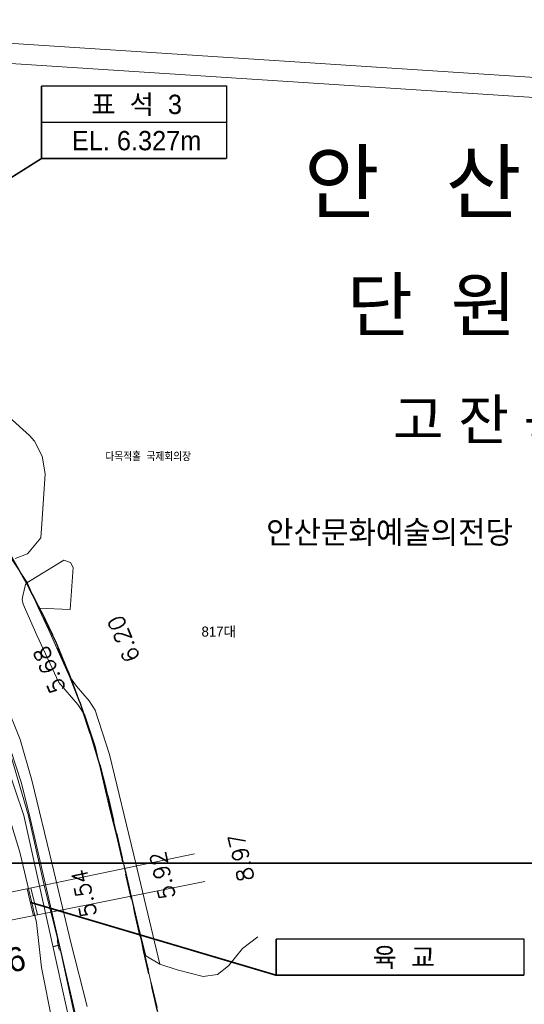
# Model space of a CAD drawing. Header units: metres. Extents: x 183400 to 184400, y 422200 to 427800.
# Tile 67 of 221: x 184097 to 184222, y 424165 to 424409. Entities that reach past the tile are written whole.
import ezdxf
from ezdxf.enums import TextEntityAlignment as Align

# ---------------------------------------------------------------- set-up
doc = ezdxf.new("R2010")
doc.units = ezdxf.units.M
doc.linetypes.add('DASHED2', pattern=[9.525, 6.35, -3.175])
for name, color, linetype in [('NR', 7, 'Continuous'), ('num', 7, 'Continuous'), ('구조물명칭_작업', 5, 'Continuous'), ('도면리-t', 252, 'Continuous'), ('동별경계', 3, 'DASHED2'), ('일람표', 7, 'Continuous'), ('하천', 140, 'Continuous'), ('횡단타점', 11, 'Continuous')]:
    doc.layers.add(name, color=color, linetype=linetype)
for name, color, linetype, lineweight in [('지번', 252, 'Continuous', 5), ('지적', 252, 'Continuous', 5), ('현황도', 7, 'Continuous', 5)]:
    doc.layers.add(name, color=color, linetype=linetype, lineweight=lineweight)
doc.styles.add('GHS', font='ROMANS', dxfattribs={"bigfont": 'GHS'})
doc.styles.add('gwang', font='romans.shx', dxfattribs={"bigfont": ' WHGTXT.SHX'})
doc.styles.get("Standard").update_dxf_attribs({"font": 'romans.shx', "bigfont": 'ghs.shx'})
doc.styles.add('UPM', font='Gulim.ttf')
doc.styles.add('돋움', font='Dotum.ttf')
doc.styles.add('평면도1(프)$0$굴림', font='Gulim.ttf')

msp = doc.modelspace()

# ---------------------------------------------------------------- hatches: boundary and pattern name
at = {"layer": '하천'}
h = msp.add_hatch(dxfattribs=at)
h.set_pattern_fill('MUDST', color=256, scale=0.25, style=0)
edge = h.paths.add_edge_path()
edge.add_line((184096.83, 424146.47), (184100.36, 424148.75))
edge.add_line((184100.36, 424148.75), (184103.81, 424149.89))
edge.add_line((184103.81, 424149.89), (184107.26, 424151.11))
edge.add_line((184107.26, 424151.11), (184109.32, 424155.5))
edge.add_line((184109.32, 424155.5), (184108.88, 424157.12))
edge.add_line((184108.88, 424157.12), (184106.21, 424158.09))
edge.add_line((184106.21, 424158.09), (184105.63, 424156.48))
edge.add_line((184105.63, 424156.48), (184104.22, 424154.68))
edge.add_line((184104.22, 424154.68), (184100.92, 424151.72))
edge.add_line((184100.92, 424151.72), (184095.45, 424148.65))
edge.add_line((184095.45, 424148.65), (184092.81, 424149.61))
edge.add_line((184092.81, 424149.61), (184092.76, 424151.19))
edge.add_line((184092.76, 424151.19), (184089.71, 424169.39))
edge.add_line((184089.71, 424169.39), (184088.6, 424174.7))
edge.add_line((184088.6, 424174.7), (184088.67, 424180.53))
edge.add_line((184088.67, 424180.53), (184089.09, 424182.35))
edge.add_line((184089.09, 424182.35), (184090.37, 424184.99))
edge.add_line((184090.37, 424184.99), (184080.77, 424183.07))
edge.add_line((184080.77, 424183.07), (184081.73, 424180.02))
edge.add_line((184081.73, 424180.02), (184081.94, 424172.75))
edge.add_line((184081.94, 424172.75), (184083.55, 424164.46))
edge.add_line((184083.55, 424164.46), (184086.05, 424151.07))
edge.add_line((184086.05, 424151.07), (184088.08, 424138.86))
edge.add_line((184088.08, 424138.86), (184089.54, 424135.2))
edge.add_line((184089.54, 424135.2), (184092.25, 424128.34))
edge.add_line((184092.25, 424128.34), (184097.09, 424119.08))
edge.add_line((184097.09, 424119.08), (184099.38, 424111))
edge.add_line((184099.38, 424111), (184099.22, 424104.24))
edge.add_line((184099.22, 424104.24), (184098.28, 424098.4))
edge.add_line((184098.28, 424098.4), (184098.44, 424093.1))
edge.add_line((184098.44, 424093.1), (184099.01, 424083.99))
edge.add_line((184099.01, 424083.99), (184099.79, 424077.19))
edge.add_line((184099.79, 424077.19), (184100.42, 424072.46))
edge.add_line((184100.42, 424072.46), (184101.75, 424067.8))
edge.add_spline(control_points=[(184101.75, 424067.8), (184102.51, 424068.55), (184104.12, 424070.11), (184107.61, 424072.61), (184109.33, 424070.81), (184110.15, 424069.57)], knot_values=[0.476961, 0.476961, 0.476961, 0.476961, 3.790157, 7.366238, 11.198567, 11.198567, 11.198567, 11.198567], degree=3, periodic=0)
edge.add_line((184110.15, 424069.57), (184111.11, 424076.26))
edge.add_line((184111.11, 424076.26), (184109.27, 424072.31))
edge.add_line((184109.27, 424072.31), (184105.77, 424072.07))
edge.add_line((184105.77, 424072.07), (184103.79, 424072.61))
edge.add_line((184103.79, 424072.61), (184101.22, 424078.56))
edge.add_line((184101.22, 424078.56), (184099.7, 424093.66))
edge.add_line((184099.7, 424093.66), (184100.63, 424101.13))
edge.add_line((184100.63, 424101.13), (184103.2, 424103.23))
edge.add_line((184103.2, 424103.23), (184105.77, 424103.7))
edge.add_line((184105.77, 424103.7), (184109.04, 424101.83))
edge.add_line((184109.04, 424101.83), (184109.26, 424101.69))
edge.add_line((184109.26, 424101.69), (184109.05, 424102.46))
edge.add_line((184109.05, 424102.46), (184103.88, 424114.69))
edge.add_line((184103.88, 424114.69), (184096.83, 424130.3))
edge.add_line((184096.83, 424130.3), (184095.08, 424134.91))
edge.add_line((184095.08, 424134.91), (184093.03, 424142.22))
edge.add_line((184093.03, 424142.22), (184093.02, 424142.78))
edge.add_line((184093.02, 424142.78), (184096.83, 424146.47))
edge = h.paths.add_edge_path()
edge.add_spline(control_points=[(184109.96, 424068.77), (184109.86, 424068.93), (184109.76, 424069.08), (184109.38, 424069.65), (184109.09, 424070.03), (184108.53, 424070.63), (184108.25, 424070.85), (184107.88, 424071.04), (184107.76, 424071.08), (184107.53, 424071.13), (184107.42, 424071.14), (184107.08, 424071.11), (184106.81, 424071.04), (184106.24, 424070.78), (184105.93, 424070.6), (184105.34, 424070.2), (184105.07, 424069.99), (184104.53, 424069.56), (184104.28, 424069.34), (184103.5, 424068.67), (184103.02, 424068.21), (184102.32, 424067.52), (184102.08, 424067.29), (184101.85, 424067.06)], knot_values=[0, 0, 0, 0, 0.477397, 0.477397, 1.839856, 1.839856, 3.202315, 3.202315, 3.829187, 3.829187, 4.456059, 4.456059, 5.561126, 5.561126, 6.666193, 6.666193, 7.6328, 7.6328, 8.599406, 8.599406, 10.657547, 10.657547, 11.686618, 11.686618, 11.686618, 11.686618], degree=3, periodic=0)
edge.add_line((184101.85, 424067.06), (184102.9, 424063.7))
edge.add_line((184102.9, 424063.7), (184103.39, 424060.28))
edge.add_line((184103.39, 424060.28), (184104.25, 424051.51))
edge.add_line((184104.25, 424051.51), (184104.25, 424047.86))
edge.add_line((184104.25, 424047.86), (184102.81, 424029.41))
edge.add_line((184102.81, 424029.41), (184101.74, 424013.41))
edge.add_line((184101.74, 424013.41), (184100.76, 423999.94))
edge.add_line((184100.76, 423999.94), (184100.52, 423993.37))
edge.add_line((184100.52, 423993.37), (184105.52, 423993.02))
edge.add_line((184105.52, 423993.02), (184106.14, 424013.84))
edge.add_line((184106.14, 424013.84), (184107.24, 424022.48))
edge.add_line((184107.24, 424022.48), (184107.12, 424033.88))
edge.add_line((184107.12, 424033.88), (184107.56, 424048.44))
edge.add_line((184107.56, 424048.44), (184109.96, 424068.77))
edge = h.paths.add_edge_path()
edge.add_line((184091.15, 424186.6), (184092.2, 424190.77))
edge.add_line((184092.2, 424190.77), (184092.2, 424192.26))
edge.add_line((184092.2, 424192.26), (184088.42, 424191.47))
edge.add_spline(control_points=[(184088.42, 424191.47), (184088.37, 424191.32), (184088.16, 424190.64), (184087.78, 424189.2), (184085.72, 424188.66), (184084.03, 424188.16), (184083, 424188.41), (184082.61, 424188.51), (184081.87, 424188.89), (184081.14, 424189.28), (184080.54, 424189.83)], knot_values=[23.115015, 23.115015, 23.115015, 23.115015, 23.547176, 25.163329, 27.305478, 29.273756, 30.4417, 30.4417, 30.4417, 32.875332, 32.875332, 32.875332, 32.875332], degree=3, periodic=0)
edge.add_line((184080.54, 424189.83), (184077.51, 424189.19))
edge.add_line((184077.51, 424189.19), (184078.33, 424187.83))
edge.add_line((184078.33, 424187.83), (184080.1, 424184.86))
edge.add_line((184080.1, 424184.86), (184080.77, 424183.07))
edge.add_line((184080.77, 424183.07), (184090.37, 424184.99))
edge.add_line((184090.37, 424184.99), (184091.15, 424186.6))
h.paths.add_polyline_path([(184088.4, 424186.82), (184096.83, 424186.82), (184096.83, 424191.27), (184088.4, 424191.27)], flags=9)

# ---------------------------------------------------------------- linework, layer by layer
at = {"layer": 'NR'}
msp.add_line((184105.5, 424179.34), (184106.99, 424179.68), dxfattribs=at)
for points in [[(184106.56, 424181.59), (184107.43, 424177.78), (184106.45, 424181.56), (184107.32, 424177.76)], [(184106.56, 424181.12), (184107.22, 424178.2), (184106.45, 424181.1), (184107.12, 424178.18)], [(184106.55, 424180.66), (184107.02, 424178.61), (184106.45, 424180.64), (184106.92, 424178.59)]]:
    msp.add_solid(points, dxfattribs=at)
at = {"layer": '구조물명칭_작업', "linetype": 'Continuous'}
for points in [[(184148.56, 424374.93, 0.4, 0.4, 0), (184102.66, 424374.93, 0.4, 0.4, 0), (184102.66, 424392.93, 0, 0, 0)], [(184222.37, 424172.21, 0.4, 0.4, 0), (184160.9, 424172.21, 0.4, 0.4, 0), (184160.9, 424181.21, 0, 0, 0)]]:
    msp.add_lwpolyline(points, format="xyseb", dxfattribs=at)
for points in [[(184102.66, 424392.93), (184148.56, 424392.93), (184148.56, 424383.93)], [(184102.66, 424383.93), (184148.56, 424383.93), (184148.56, 424374.93)], [(184160.9, 424181.21), (184222.37, 424181.21), (184222.37, 424172.21)]]:
    msp.add_lwpolyline(points, dxfattribs=at)
at = {"layer": '구조물명칭_작업', "ltscale": 20, "const_width": 0.4}
for points in [[(184102.66, 424374.93), (184044.74, 424338.35)], [(184160.9, 424172.21), (184099.87, 424190.32)]]:
    msp.add_lwpolyline(points, dxfattribs=at)
at = {"layer": '동별경계', "linetype": 'DASHED2'}
for points in [[(184094.79, 424276.8), (184098.86, 424269.72), (184102.64, 424262.41), (184106.12, 424255.09), (184109.26, 424247.57), (184112.17, 424239.98), (184114.78, 424232.25), (184117.12, 424224.43), (184119.09, 424216.77), (184142.2, 424116.86)], [(184142.2, 424116.86), (184119.09, 424216.77), (184117.12, 424224.43), (184114.78, 424232.25), (184112.17, 424239.98), (184109.26, 424247.57), (184106.12, 424255.09), (184102.64, 424262.41), (184098.86, 424269.72), (184094.79, 424276.8)]]:
    msp.add_lwpolyline(points, dxfattribs=at)
at = {"layer": '일람표'}
for points in [[(183700, 424200), (184300, 424200), (184300, 424600), (183700, 424600)], [(183800, 423800), (184400, 423800), (184400, 424200), (183800, 424200)]]:
    msp.add_lwpolyline(points, close=True, dxfattribs=at)
at = {"layer": '지적', "linetype": 'Continuous'}
for points in [[(183992.76, 424444.8), (184003.99, 424409.45), (184021.77, 424408.5), (184023.28, 424408.2), (184300, 424390.19)], [(184021.77, 424408.5), (184019.71, 424408.09), (184017.66, 424407.22), (184015.75, 424406.06), (184014.02, 424404.4), (184013.53, 424403.82), (184300, 424385.18)], [(184300, 424390.19), (184023.28, 424408.2), (184021.77, 424408.5)], [(184300, 424385.18), (184013.53, 424403.82)], [(184094.79, 424276.8), (184098.86, 424269.72), (184102.64, 424262.41), (184106.12, 424255.09), (184109.26, 424247.57), (184112.17, 424239.98), (184114.78, 424232.25), (184117.12, 424224.43), (184119.09, 424216.77), (184142.2, 424116.86)], [(184142.2, 424116.86), (184119.09, 424216.77), (184117.12, 424224.43), (184114.78, 424232.25), (184112.17, 424239.98), (184109.26, 424247.57), (184106.12, 424255.09), (184102.64, 424262.41), (184098.86, 424269.72), (184094.79, 424276.8)], [(184122.72, 424112.35), (184099.61, 424212.26), (184097.6, 424220.15), (184095.18, 424227.73)], [(184095.18, 424227.73), (184097.6, 424220.15), (184099.61, 424212.26), (184122.72, 424112.35)]]:
    msp.add_lwpolyline(points, dxfattribs=at)
at = {"layer": '현황도'}
for p, q in [((184099.1, 424269.67), (184095.24, 424275.59)), ((184097.29, 424202.78), (184091.85, 424220.31)), ((184101.44, 424185.29), (184097.29, 424202.78)), ((184100.68, 424186.96), (184099.07, 424193.69)), ((184101.64, 424187.23), (184100.05, 424193.89)), ((184102.7, 424174.12), (184101.44, 424185.29)), ((184105.4, 424160.43), (184102.7, 424174.12))]:
    msp.add_line(p, q, dxfattribs=at)
for points in [[(184111.61, 424158.85), (184107.27, 424178.75), (184103.38, 424194.18), (184099.41, 424211.74), (184093.6, 424231.89), (184091.47, 424237.75), (184086.34, 424249.85), (184079.28, 424263.08), (184070.1, 424277.05), (184064.3, 424285.42), (184056.3, 424294.96), (184045.21, 424306.49), (184033.68, 424317.52), (184026.93, 424323.46), (184020.23, 424329.88), (184013.48, 424337.14), (184007.6, 424345.81), (184000.85, 424358.06), (183994.78, 424372.04), (183993.12, 424377.12), (183987.86, 424393.36), (183983.77, 424397.62)], [(184095.24, 424275.59), (184093.46, 424278.65), (184089.37, 424290.07), (184087.6, 424293.33), (184080.96, 424301.86), (184084.9, 424307.54), (184090.36, 424314.56), (184099.65, 424306.21), (184100.95, 424304.74), (184102.86, 424301.09), (184103.56, 424296.63), (184102.86, 424285.49)], [(184102.86, 424285.49), (184102.52, 424280.75), (184099.23, 424276.78), (184096.12, 424275.62)], [(184156.34, 424181.73), (184152.56, 424178.81), (184149.06, 424174.54), (184146.35, 424172.4), (184142.79, 424171.9), (184136.3, 424173.54), (184132.02, 424174.96), (184128.52, 424177.03), (184126.6, 424185.01), (184123.23, 424199.15), (184119.58, 424213.33), (184115.95, 424229.1), (184113.44, 424236.78), (184111.67, 424239.45), (184106.99, 424244.84), (184101.51, 424256.66), (184098.16, 424264.34), (184097.89, 424265.5), (184098.05, 424266.36), (184098.7, 424269.21), (184099.05, 424269.64), (184108.17, 424275.26), (184109.85, 424274.68), (184110.54, 424273.41), (184109.75, 424262.98), (184101.94, 424263.29), (184099.1, 424269.67)], [(184077.41, 424263.81), (184081.27, 424257.04), (184089.3, 424238.3), (184098.27, 424211.83), (184104.05, 424185.82), (184110.29, 424157.86), (184115.08, 424137.05), (184119.75, 424115.49), (184122.64, 424100.47), (184123.65, 424093.4)], [(184101.94, 424263.29), (184104.46, 424257.84), (184108.16, 424249.71), (184109.64, 424246.4), (184111.33, 424243.99), (184114.47, 424240.34), (184116.01, 424238.04), (184119.57, 424227), (184125.6, 424202.01), (184132.02, 424174.96)], [(184113.97, 424164.45), (184109.91, 424180.31), (184105.28, 424199.77), (184100.3, 424220.61), (184097.35, 424230.75), (184093.65, 424239.97)], [(184140.66, 424202.36), (183999.43, 424172.91)], [(184000.32, 424167.04), (184143.17, 424195.51)]]:
    msp.add_lwpolyline(points, dxfattribs=at)

# ---------------------------------------------------------------- texts
at = {"layer": 'num', "style": '돋움'}
msp.add_text('NO.36', height=6, rotation=12.8382, dxfattribs=at).set_placement((184077.08, 424168.7))
at = {"layer": '구조물명칭_작업', "linetype": 'Continuous', "style": '평면도1(프)$0$굴림'}
for s, p in [('표  석  3', (184126.26, 424385.97)), ('EL. 6.327m', (184126.26, 424376.97)), ('육  교', (184192.56, 424174.24))]:
    msp.add_text(s, height=4.8, dxfattribs=at).set_placement(p, align=Align.CENTER)
at = {"layer": '도면리-t', "style": '돋움'}
for s, height, p in [('안   산   시', 15, (184212.34, 424369.26)), ('단  원  구', 13, (184212.34, 424338.76)), ('고 잔 동', 10, (184212.34, 424310.23))]:
    msp.add_text(s, height=height, dxfattribs=at).set_placement(p, align=Align.MIDDLE)
at = {"layer": '지번', "style": 'UPM'}
msp.add_text('817대', height=2.5, dxfattribs=at).set_placement((184146.66, 424257.51), align=Align.MIDDLE_CENTER)
at = {"layer": '현황도', "style": 'GHS'}
msp.add_text('다목적홀 국제회의장', height=2, dxfattribs=at).set_placement((184118.52, 424299.85))
at = {"layer": '현황도'}
msp.add_text('안산문화예술의전당', height=6.432, dxfattribs=at).set_placement((184158.39, 424278.73))
at = {"layer": '횡단타점', "color": 171, "style": 'gwang'}
for s, rotation, p in [('6.20', 112.5748, (184124.9, 424256.43)), ('5.68', 112.5748, (184106.43, 424248.76)), ('8.97', 102.8382, (184154.12, 424201.86)), ('5.92', 102.8382, (184134.62, 424197.41)), ('5.54', 102.8382, (184115.12, 424192.97))]:
    msp.add_text(s, height=4, rotation=rotation, dxfattribs=at).set_placement(p, align=Align.CENTER)

doc.saveas('drawing.dxf')
